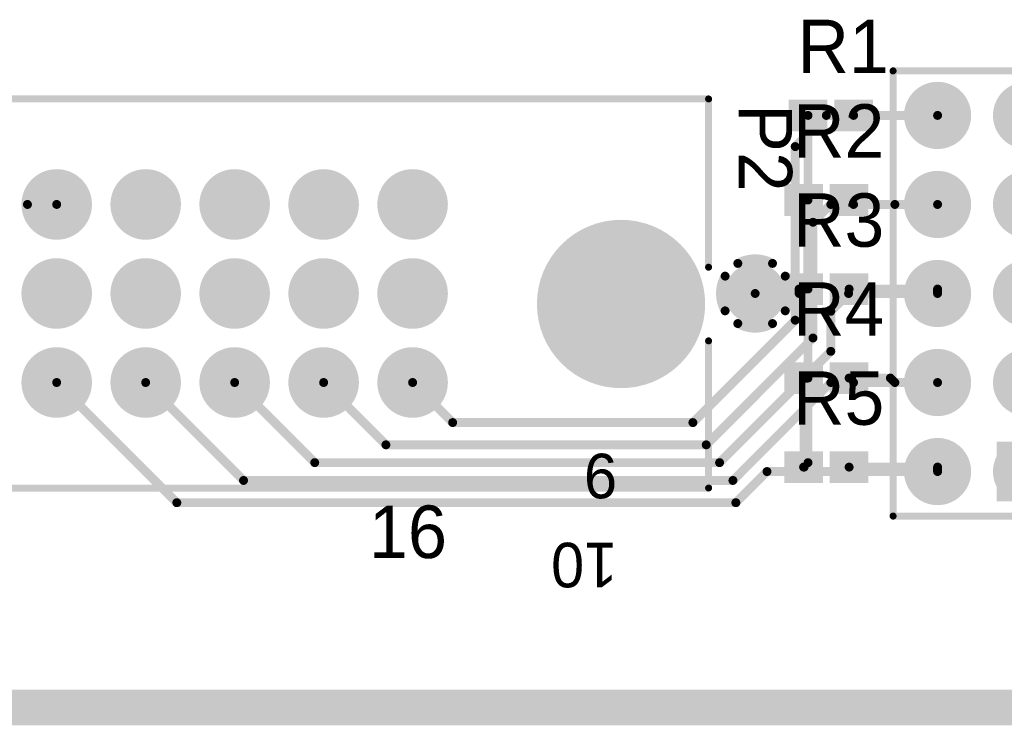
# Model space of a CAD drawing. Extents: x 0.98 to 6.77, y 0.98 to 2.52.
# Tile 5 of 7: x 4.83 to 5.93, y 0.98 to 1.77. Entities that reach past the tile are written whole.
import ezdxf

# ---------------------------------------------------------------- set-up
doc = ezdxf.new("R2010")
doc.units = 0
doc.layers.get('0').update_dxf_attribs({"linetype": 'CONTINUOUS'})
for name, color, linetype in [('BOTTOMLAYER', 5, 'CONTINUOUS'), ('BOTTOMSOLDER', 6, 'CONTINUOUS'), ('INTERNALPLANE1', 76, 'CONTINUOUS'), ('INTERNALPLANE2', 16, 'CONTINUOUS'), ('INTERNALPLANE3', 216, 'CONTINUOUS'), ('INTERNALPLANE4', 136, 'CONTINUOUS'), ('MULTILAYER', 9, 'CONTINUOUS'), ('PADHOLE', 156, 'CONTINUOUS'), ('TOPLAYER', 1, 'CONTINUOUS'), ('TOPOVERLAY', 2, 'CONTINUOUS'), ('TOPPASTE', 8, 'CONTINUOUS'), ('TOPSOLDER', 216, 'CONTINUOUS'), ('VIAHOLE', 16, 'CONTINUOUS')]:
    doc.layers.add(name, color=color, linetype=linetype)

# ---------------------------------------------------------------- blocks, each defined once
blk = doc.blocks.new('1005_0402__12')
at = {"layer": 'TOPLAYER'}
for points in [[(-0.0079, -0.0138), (-0.0079, 0.0138), (-0.0433, -0.0138), (-0.0433, 0.0138)], [(0.0433, -0.0138), (0.0433, 0.0138), (0.0079, -0.0138), (0.0079, 0.0138)]]:
    blk.add_solid(points, dxfattribs=at)
at = {"layer": 'TOPPASTE'}
for points in [[(-0.0079, -0.0138), (-0.0079, 0.0138), (-0.0433, -0.0138), (-0.0433, 0.0138)], [(0.0433, -0.0138), (0.0433, 0.0138), (0.0079, -0.0138), (0.0079, 0.0138)]]:
    blk.add_solid(points, dxfattribs=at)
at = {"layer": 'TOPSOLDER'}
for points in [[(-0.0039, -0.0178), (-0.0039, 0.0178), (-0.0473, -0.0178), (-0.0473, 0.0178)], [(0.0473, -0.0178), (0.0473, 0.0178), (0.0039, -0.0178), (0.0039, 0.0178)]]:
    blk.add_solid(points, dxfattribs=at)
blk = doc.blocks.new('1005_0402__13')
at = {"layer": 'TOPLAYER'}
for points in [[(-0.0079, -0.0138), (-0.0079, 0.0138), (-0.0433, -0.0138), (-0.0433, 0.0138)], [(0.0433, -0.0138), (0.0433, 0.0138), (0.0079, -0.0138), (0.0079, 0.0138)]]:
    blk.add_solid(points, dxfattribs=at)
at = {"layer": 'TOPPASTE'}
for points in [[(-0.0079, -0.0138), (-0.0079, 0.0138), (-0.0433, -0.0138), (-0.0433, 0.0138)], [(0.0433, -0.0138), (0.0433, 0.0138), (0.0079, -0.0138), (0.0079, 0.0138)]]:
    blk.add_solid(points, dxfattribs=at)
at = {"layer": 'TOPSOLDER'}
for points in [[(-0.0039, -0.0178), (-0.0039, 0.0178), (-0.0473, -0.0178), (-0.0473, 0.0178)], [(0.0473, -0.0178), (0.0473, 0.0178), (0.0039, -0.0178), (0.0039, 0.0178)]]:
    blk.add_solid(points, dxfattribs=at)
blk = doc.blocks.new('1005_0402__14')
at = {"layer": 'TOPLAYER'}
for points in [[(-0.0079, -0.0138), (-0.0079, 0.0138), (-0.0433, -0.0138), (-0.0433, 0.0138)], [(0.0433, -0.0138), (0.0433, 0.0138), (0.0079, -0.0138), (0.0079, 0.0138)]]:
    blk.add_solid(points, dxfattribs=at)
at = {"layer": 'TOPPASTE'}
for points in [[(-0.0079, -0.0138), (-0.0079, 0.0138), (-0.0433, -0.0138), (-0.0433, 0.0138)], [(0.0433, -0.0138), (0.0433, 0.0138), (0.0079, -0.0138), (0.0079, 0.0138)]]:
    blk.add_solid(points, dxfattribs=at)
at = {"layer": 'TOPSOLDER'}
for points in [[(-0.0039, -0.0178), (-0.0039, 0.0178), (-0.0473, -0.0178), (-0.0473, 0.0178)], [(0.0473, -0.0178), (0.0473, 0.0178), (0.0039, -0.0178), (0.0039, 0.0178)]]:
    blk.add_solid(points, dxfattribs=at)
blk = doc.blocks.new('1005_0402__15')
at = {"layer": 'TOPLAYER'}
for points in [[(-0.0079, -0.0138), (-0.0079, 0.0138), (-0.0433, -0.0138), (-0.0433, 0.0138)], [(0.0433, -0.0138), (0.0433, 0.0138), (0.0079, -0.0138), (0.0079, 0.0138)]]:
    blk.add_solid(points, dxfattribs=at)
at = {"layer": 'TOPPASTE'}
for points in [[(-0.0079, -0.0138), (-0.0079, 0.0138), (-0.0433, -0.0138), (-0.0433, 0.0138)], [(0.0433, -0.0138), (0.0433, 0.0138), (0.0079, -0.0138), (0.0079, 0.0138)]]:
    blk.add_solid(points, dxfattribs=at)
at = {"layer": 'TOPSOLDER'}
for points in [[(-0.0039, -0.0178), (-0.0039, 0.0178), (-0.0473, -0.0178), (-0.0473, 0.0178)], [(0.0473, -0.0178), (0.0473, 0.0178), (0.0039, -0.0178), (0.0039, 0.0178)]]:
    blk.add_solid(points, dxfattribs=at)
blk = doc.blocks.new('1005_0402__16')
at = {"layer": 'TOPLAYER'}
for points in [[(-0.0079, -0.0138), (-0.0079, 0.0138), (-0.0433, -0.0138), (-0.0433, 0.0138)], [(0.0433, -0.0138), (0.0433, 0.0138), (0.0079, -0.0138), (0.0079, 0.0138)]]:
    blk.add_solid(points, dxfattribs=at)
at = {"layer": 'TOPPASTE'}
for points in [[(-0.0079, -0.0138), (-0.0079, 0.0138), (-0.0433, -0.0138), (-0.0433, 0.0138)], [(0.0433, -0.0138), (0.0433, 0.0138), (0.0079, -0.0138), (0.0079, 0.0138)]]:
    blk.add_solid(points, dxfattribs=at)
at = {"layer": 'TOPSOLDER'}
for points in [[(-0.0039, -0.0178), (-0.0039, 0.0178), (-0.0473, -0.0178), (-0.0473, 0.0178)], [(0.0473, -0.0178), (0.0473, 0.0178), (0.0039, -0.0178), (0.0039, 0.0178)]]:
    blk.add_solid(points, dxfattribs=at)
blk = doc.blocks.new('HDR2X5_17')
at = {"layer": 'BOTTOMLAYER', "const_width": 0.0295}
for points in [[(-0.0148, 0.1, 1), (0.0148, 0.1, 1)], [(0.0852, 0.1, 1), (0.1148, 0.1, 1)], [(0.1852, 0.1, 1), (0.2148, 0.1, 1)], [(0.2852, 0.1, 1), (0.3148, 0.1, 1)], [(0.3852, 0.1, 1), (0.4148, 0.1, 1)], [(0.0852, 0, 1), (0.1148, 0, 1)], [(0.1852, 0, 1), (0.2148, 0, 1)], [(0.2852, 0, 1), (0.3148, 0, 1)], [(0.3852, 0, 1), (0.4148, 0, 1)]]:
    blk.add_lwpolyline(points, format="xyb", close=True, dxfattribs=at)
at = {"layer": 'BOTTOMLAYER'}
blk.add_solid([(-0.0295, -0.0295), (0.0295, -0.0295), (-0.0295, 0.0295), (0.0295, 0.0295)], dxfattribs=at)
at = {"layer": 'BOTTOMSOLDER', "const_width": 0.0335}
for points in [[(-0.0168, 0.1, 1), (0.0168, 0.1, 1)], [(0.0832, 0.1, 1), (0.1168, 0.1, 1)], [(0.1832, 0.1, 1), (0.2168, 0.1, 1)], [(0.2832, 0.1, 1), (0.3168, 0.1, 1)], [(0.3832, 0.1, 1), (0.4168, 0.1, 1)], [(0.0832, 0, 1), (0.1168, 0, 1)], [(0.1832, 0, 1), (0.2168, 0, 1)], [(0.2832, 0, 1), (0.3168, 0, 1)], [(0.3832, 0, 1), (0.4168, 0, 1)]]:
    blk.add_lwpolyline(points, format="xyb", close=True, dxfattribs=at)
at = {"layer": 'BOTTOMSOLDER'}
blk.add_solid([(-0.0335, -0.0335), (0.0335, -0.0335), (-0.0335, 0.0335), (0.0335, 0.0335)], dxfattribs=at)
at = {"layer": 'INTERNALPLANE1', "const_width": 0.0377}
for points in [[(-0.0189, 0.1, 1), (0.0189, 0.1, 1)], [(0.0811, 0.1, 1), (0.1189, 0.1, 1)], [(0.1811, 0.1, 1), (0.2189, 0.1, 1)], [(0.2811, 0.1, 1), (0.3189, 0.1, 1)], [(0.3811, 0.1, 1), (0.4189, 0.1, 1)], [(-0.0189, 0, 1), (0.0189, 0, 1)], [(0.0811, 0, 1), (0.1189, 0, 1)], [(0.1811, 0, 1), (0.2189, 0, 1)], [(0.2811, 0, 1), (0.3189, 0, 1)], [(0.3811, 0, 1), (0.4189, 0, 1)]]:
    blk.add_lwpolyline(points, format="xyb", close=True, dxfattribs=at)
at = {"layer": 'INTERNALPLANE2', "const_width": 0.0377}
for points in [[(-0.0189, 0.1, 1), (0.0189, 0.1, 1)], [(0.0811, 0.1, 1), (0.1189, 0.1, 1)], [(0.1811, 0.1, 1), (0.2189, 0.1, 1)], [(0.2811, 0.1, 1), (0.3189, 0.1, 1)], [(0.3811, 0.1, 1), (0.4189, 0.1, 1)], [(-0.0189, 0, 1), (0.0189, 0, 1)], [(0.0811, 0, 1), (0.1189, 0, 1)], [(0.1811, 0, 1), (0.2189, 0, 1)], [(0.2811, 0, 1), (0.3189, 0, 1)], [(0.3811, 0, 1), (0.4189, 0, 1)]]:
    blk.add_lwpolyline(points, format="xyb", close=True, dxfattribs=at)
at = {"layer": 'INTERNALPLANE3', "const_width": 0.0377}
for points in [[(-0.0189, 0.1, 1), (0.0189, 0.1, 1)], [(0.0811, 0.1, 1), (0.1189, 0.1, 1)], [(0.1811, 0.1, 1), (0.2189, 0.1, 1)], [(0.2811, 0.1, 1), (0.3189, 0.1, 1)], [(0.3811, 0.1, 1), (0.4189, 0.1, 1)], [(-0.0189, 0, 1), (0.0189, 0, 1)], [(0.0811, 0, 1), (0.1189, 0, 1)], [(0.1811, 0, 1), (0.2189, 0, 1)], [(0.2811, 0, 1), (0.3189, 0, 1)], [(0.3811, 0, 1), (0.4189, 0, 1)]]:
    blk.add_lwpolyline(points, format="xyb", close=True, dxfattribs=at)
at = {"layer": 'INTERNALPLANE4', "const_width": 0.0377}
for points in [[(-0.0189, 0.1, 1), (0.0189, 0.1, 1)], [(0.0811, 0.1, 1), (0.1189, 0.1, 1)], [(0.1811, 0.1, 1), (0.2189, 0.1, 1)], [(0.2811, 0.1, 1), (0.3189, 0.1, 1)], [(0.3811, 0.1, 1), (0.4189, 0.1, 1)], [(-0.0189, 0, 1), (0.0189, 0, 1)], [(0.0811, 0, 1), (0.1189, 0, 1)], [(0.1811, 0, 1), (0.2189, 0, 1)], [(0.2811, 0, 1), (0.3189, 0, 1)], [(0.3811, 0, 1), (0.4189, 0, 1)]]:
    blk.add_lwpolyline(points, format="xyb", close=True, dxfattribs=at)
at = {"layer": 'MULTILAYER', "const_width": 0.0295}
for points in [[(-0.0148, 0.1, 1), (0.0148, 0.1, 1)], [(0.0852, 0.1, 1), (0.1148, 0.1, 1)], [(0.1852, 0.1, 1), (0.2148, 0.1, 1)], [(0.2852, 0.1, 1), (0.3148, 0.1, 1)], [(0.3852, 0.1, 1), (0.4148, 0.1, 1)], [(0.0852, 0, 1), (0.1148, 0, 1)], [(0.1852, 0, 1), (0.2148, 0, 1)], [(0.2852, 0, 1), (0.3148, 0, 1)], [(0.3852, 0, 1), (0.4148, 0, 1)]]:
    blk.add_lwpolyline(points, format="xyb", close=True, dxfattribs=at)
at = {"layer": 'MULTILAYER'}
blk.add_solid([(-0.0295, -0.0295), (0.0295, -0.0295), (-0.0295, 0.0295), (0.0295, 0.0295)], dxfattribs=at)
at = {"layer": 'PADHOLE', "const_width": 0.0177}
for points in [[(-0.0089, 0.1, 1), (0.0089, 0.1, 1)], [(0.0911, 0.1, 1), (0.1089, 0.1, 1)], [(0.1911, 0.1, 1), (0.2089, 0.1, 1)], [(0.2911, 0.1, 1), (0.3089, 0.1, 1)], [(0.3911, 0.1, 1), (0.4089, 0.1, 1)], [(-0.0089, 0, 1), (0.0089, 0, 1)], [(0.0911, 0, 1), (0.1089, 0, 1)], [(0.1911, 0, 1), (0.2089, 0, 1)], [(0.2911, 0, 1), (0.3089, 0, 1)], [(0.3911, 0, 1), (0.4089, 0, 1)]]:
    blk.add_lwpolyline(points, format="xyb", close=True, dxfattribs=at)
at = {"layer": 'TOPLAYER', "const_width": 0.0295}
for points in [[(-0.0148, 0.1, 1), (0.0148, 0.1, 1)], [(0.0852, 0.1, 1), (0.1148, 0.1, 1)], [(0.1852, 0.1, 1), (0.2148, 0.1, 1)], [(0.2852, 0.1, 1), (0.3148, 0.1, 1)], [(0.3852, 0.1, 1), (0.4148, 0.1, 1)], [(0.0852, 0, 1), (0.1148, 0, 1)], [(0.1852, 0, 1), (0.2148, 0, 1)], [(0.2852, 0, 1), (0.3148, 0, 1)], [(0.3852, 0, 1), (0.4148, 0, 1)]]:
    blk.add_lwpolyline(points, format="xyb", close=True, dxfattribs=at)
at = {"layer": 'TOPLAYER'}
blk.add_solid([(-0.0295, -0.0295), (0.0295, -0.0295), (-0.0295, 0.0295), (0.0295, 0.0295)], dxfattribs=at)
at = {"layer": 'TOPOVERLAY', "const_width": 0.00787}
for points in [[(-0.05, 0.15), (0.45, 0.15)], [(-0.05, 0.15), (-0.05, -0.05)], [(0.45, 0.15), (0.45, -0.05)], [(-0.05, -0.05), (0.45, -0.05)]]:
    blk.add_lwpolyline(points, dxfattribs=at)
at = {"layer": 'TOPOVERLAY', "const_width": 0.00394}
for points in [[(-0.052, 0.15, 1), (-0.048, 0.15, 1)], [(-0.052, 0.15, 1), (-0.048, 0.15, 1)], [(0.448, 0.15, 1), (0.452, 0.15, 1)], [(0.448, 0.15, 1), (0.452, 0.15, 1)], [(-0.052, -0.05, 1), (-0.048, -0.05, 1)], [(-0.052, -0.05, 1), (-0.048, -0.05, 1)], [(0.448, -0.05, 1), (0.452, -0.05, 1)], [(0.448, -0.05, 1), (0.452, -0.05, 1)]]:
    blk.add_lwpolyline(points, format="xyb", close=True, dxfattribs=at)
at = {"layer": 'TOPSOLDER', "const_width": 0.0335}
for points in [[(-0.0168, 0.1, 1), (0.0168, 0.1, 1)], [(0.0832, 0.1, 1), (0.1168, 0.1, 1)], [(0.1832, 0.1, 1), (0.2168, 0.1, 1)], [(0.2832, 0.1, 1), (0.3168, 0.1, 1)], [(0.3832, 0.1, 1), (0.4168, 0.1, 1)], [(0.0832, 0, 1), (0.1168, 0, 1)], [(0.1832, 0, 1), (0.2168, 0, 1)], [(0.2832, 0, 1), (0.3168, 0, 1)], [(0.3832, 0, 1), (0.4168, 0, 1)]]:
    blk.add_lwpolyline(points, format="xyb", close=True, dxfattribs=at)
at = {"layer": 'TOPSOLDER'}
blk.add_solid([(-0.0335, -0.0335), (0.0335, -0.0335), (-0.0335, 0.0335), (0.0335, 0.0335)], dxfattribs=at)
at = {"layer": 'TOPOVERLAY'}
for s, p in [('10', (-0.08, 0.46)), ('9', (0.02, 0.46)), ('1', (0.02, -0.08)), ('2', (-0.08, -0.1))]:
    blk.add_text(s, height=0.05, rotation=90, dxfattribs=at).set_placement(p)
blk = doc.blocks.new('EURO2_54_2V48_18')
at = {"layer": 'BOTTOMLAYER'}
for points, const_width in [([(0.3338, 0.1, 1), (0.3662, 0.1, 1)], 0.0325), ([(0.4338, 0.1, 1), (0.4662, 0.1, 1)], 0.0325), ([(0.5338, 0.1, 1), (0.5662, 0.1, 1)], 0.0325), ([(0.6338, 0.1, 1), (0.6662, 0.1, 1)], 0.0325), ([(0.7338, 0.1, 1), (0.7662, 0.1, 1)], 0.0325), ([(0.939, -0.0118, 1), (1.0295, -0.0118, 1)], 0.0906), ([(0.3338, 0, 1), (0.3662, 0, 1)], 0.0325), ([(0.4338, 0, 1), (0.4662, 0, 1)], 0.0325), ([(0.5338, 0, 1), (0.5662, 0, 1)], 0.0325), ([(0.6338, 0, 1), (0.6662, 0, 1)], 0.0325), ([(0.7338, 0, 1), (0.7662, 0, 1)], 0.0325), ([(0.3338, -0.1, 1), (0.3662, -0.1, 1)], 0.0325), ([(0.4338, -0.1, 1), (0.4662, -0.1, 1)], 0.0325), ([(0.5338, -0.1, 1), (0.5662, -0.1, 1)], 0.0325), ([(0.6338, -0.1, 1), (0.6662, -0.1, 1)], 0.0325), ([(0.7338, -0.1, 1), (0.7662, -0.1, 1)], 0.0325)]:
    blk.add_lwpolyline(points, format="xyb", close=True, dxfattribs=dict(at, const_width=const_width))
at = {"layer": 'BOTTOMSOLDER'}
for points, const_width in [([(0.3318, 0.1, 1), (0.3682, 0.1, 1)], 0.0365), ([(0.4318, 0.1, 1), (0.4682, 0.1, 1)], 0.0365), ([(0.5318, 0.1, 1), (0.5682, 0.1, 1)], 0.0365), ([(0.6318, 0.1, 1), (0.6682, 0.1, 1)], 0.0365), ([(0.7318, 0.1, 1), (0.7682, 0.1, 1)], 0.0365), ([(0.937, -0.0118, 1), (1.0315, -0.0118, 1)], 0.0946), ([(0.3318, 0, 1), (0.3682, 0, 1)], 0.0365), ([(0.4318, 0, 1), (0.4682, 0, 1)], 0.0365), ([(0.5318, 0, 1), (0.5682, 0, 1)], 0.0365), ([(0.6318, 0, 1), (0.6682, 0, 1)], 0.0365), ([(0.7318, 0, 1), (0.7682, 0, 1)], 0.0365), ([(0.3318, -0.1, 1), (0.3682, -0.1, 1)], 0.0365), ([(0.4318, -0.1, 1), (0.4682, -0.1, 1)], 0.0365), ([(0.5318, -0.1, 1), (0.5682, -0.1, 1)], 0.0365), ([(0.6318, -0.1, 1), (0.6682, -0.1, 1)], 0.0365), ([(0.7318, -0.1, 1), (0.7682, -0.1, 1)], 0.0365)]:
    blk.add_lwpolyline(points, format="xyb", close=True, dxfattribs=dict(at, const_width=const_width))
at = {"layer": 'INTERNALPLANE1'}
for points, const_width in [([(0.3302, 0.1, 1), (0.3698, 0.1, 1)], 0.0397), ([(0.4302, 0.1, 1), (0.4698, 0.1, 1)], 0.0397), ([(0.5302, 0.1, 1), (0.5698, 0.1, 1)], 0.0397), ([(0.6302, 0.1, 1), (0.6698, 0.1, 1)], 0.0397), ([(0.7302, 0.1, 1), (0.7698, 0.1, 1)], 0.0397), ([(0.9467, -0.0118, 1), (1.0218, -0.0118, 1)], 0.0751), ([(0.3302, 0, 1), (0.3698, 0, 1)], 0.0397), ([(0.4302, 0, 1), (0.4698, 0, 1)], 0.0397), ([(0.5302, 0, 1), (0.5698, 0, 1)], 0.0397), ([(0.6302, 0, 1), (0.6698, 0, 1)], 0.0397), ([(0.7302, 0, 1), (0.7698, 0, 1)], 0.0397), ([(0.3302, -0.1, 1), (0.3698, -0.1, 1)], 0.0397), ([(0.4302, -0.1, 1), (0.4698, -0.1, 1)], 0.0397), ([(0.5302, -0.1, 1), (0.5698, -0.1, 1)], 0.0397), ([(0.6302, -0.1, 1), (0.6698, -0.1, 1)], 0.0397), ([(0.7302, -0.1, 1), (0.7698, -0.1, 1)], 0.0397)]:
    blk.add_lwpolyline(points, format="xyb", close=True, dxfattribs=dict(at, const_width=const_width))
at = {"layer": 'INTERNALPLANE2'}
for points, const_width in [([(0.3302, 0.1, 1), (0.3698, 0.1, 1)], 0.0397), ([(0.4302, 0.1, 1), (0.4698, 0.1, 1)], 0.0397), ([(0.5302, 0.1, 1), (0.5698, 0.1, 1)], 0.0397), ([(0.6302, 0.1, 1), (0.6698, 0.1, 1)], 0.0397), ([(0.7302, 0.1, 1), (0.7698, 0.1, 1)], 0.0397), ([(0.9467, -0.0118, 1), (1.0218, -0.0118, 1)], 0.0751), ([(0.3302, 0, 1), (0.3698, 0, 1)], 0.0397), ([(0.4302, 0, 1), (0.4698, 0, 1)], 0.0397), ([(0.5302, 0, 1), (0.5698, 0, 1)], 0.0397), ([(0.6302, 0, 1), (0.6698, 0, 1)], 0.0397), ([(0.7302, 0, 1), (0.7698, 0, 1)], 0.0397), ([(0.3302, -0.1, 1), (0.3698, -0.1, 1)], 0.0397), ([(0.4302, -0.1, 1), (0.4698, -0.1, 1)], 0.0397), ([(0.5302, -0.1, 1), (0.5698, -0.1, 1)], 0.0397), ([(0.6302, -0.1, 1), (0.6698, -0.1, 1)], 0.0397), ([(0.7302, -0.1, 1), (0.7698, -0.1, 1)], 0.0397)]:
    blk.add_lwpolyline(points, format="xyb", close=True, dxfattribs=dict(at, const_width=const_width))
at = {"layer": 'INTERNALPLANE3'}
for points, const_width in [([(0.3302, 0.1, 1), (0.3698, 0.1, 1)], 0.0397), ([(0.4302, 0.1, 1), (0.4698, 0.1, 1)], 0.0397), ([(0.5302, 0.1, 1), (0.5698, 0.1, 1)], 0.0397), ([(0.6302, 0.1, 1), (0.6698, 0.1, 1)], 0.0397), ([(0.7302, 0.1, 1), (0.7698, 0.1, 1)], 0.0397), ([(0.9467, -0.0118, 1), (1.0218, -0.0118, 1)], 0.0751), ([(0.3302, 0, 1), (0.3698, 0, 1)], 0.0397), ([(0.4302, 0, 1), (0.4698, 0, 1)], 0.0397), ([(0.5302, 0, 1), (0.5698, 0, 1)], 0.0397), ([(0.6302, 0, 1), (0.6698, 0, 1)], 0.0397), ([(0.7302, 0, 1), (0.7698, 0, 1)], 0.0397), ([(0.3302, -0.1, 1), (0.3698, -0.1, 1)], 0.0397), ([(0.4302, -0.1, 1), (0.4698, -0.1, 1)], 0.0397), ([(0.5302, -0.1, 1), (0.5698, -0.1, 1)], 0.0397), ([(0.6302, -0.1, 1), (0.6698, -0.1, 1)], 0.0397), ([(0.7302, -0.1, 1), (0.7698, -0.1, 1)], 0.0397)]:
    blk.add_lwpolyline(points, format="xyb", close=True, dxfattribs=dict(at, const_width=const_width))
at = {"layer": 'INTERNALPLANE4'}
for points, const_width in [([(0.3302, 0.1, 1), (0.3698, 0.1, 1)], 0.0397), ([(0.4302, 0.1, 1), (0.4698, 0.1, 1)], 0.0397), ([(0.5302, 0.1, 1), (0.5698, 0.1, 1)], 0.0397), ([(0.6302, 0.1, 1), (0.6698, 0.1, 1)], 0.0397), ([(0.7302, 0.1, 1), (0.7698, 0.1, 1)], 0.0397), ([(0.9467, -0.0118, 1), (1.0218, -0.0118, 1)], 0.0751), ([(0.3302, 0, 1), (0.3698, 0, 1)], 0.0397), ([(0.4302, 0, 1), (0.4698, 0, 1)], 0.0397), ([(0.5302, 0, 1), (0.5698, 0, 1)], 0.0397), ([(0.6302, 0, 1), (0.6698, 0, 1)], 0.0397), ([(0.7302, 0, 1), (0.7698, 0, 1)], 0.0397), ([(0.3302, -0.1, 1), (0.3698, -0.1, 1)], 0.0397), ([(0.4302, -0.1, 1), (0.4698, -0.1, 1)], 0.0397), ([(0.5302, -0.1, 1), (0.5698, -0.1, 1)], 0.0397), ([(0.6302, -0.1, 1), (0.6698, -0.1, 1)], 0.0397), ([(0.7302, -0.1, 1), (0.7698, -0.1, 1)], 0.0397)]:
    blk.add_lwpolyline(points, format="xyb", close=True, dxfattribs=dict(at, const_width=const_width))
at = {"layer": 'MULTILAYER'}
for points, const_width in [([(0.3338, 0.1, 1), (0.3662, 0.1, 1)], 0.0325), ([(0.4338, 0.1, 1), (0.4662, 0.1, 1)], 0.0325), ([(0.5338, 0.1, 1), (0.5662, 0.1, 1)], 0.0325), ([(0.6338, 0.1, 1), (0.6662, 0.1, 1)], 0.0325), ([(0.7338, 0.1, 1), (0.7662, 0.1, 1)], 0.0325), ([(0.939, -0.0118, 1), (1.0295, -0.0118, 1)], 0.0906), ([(0.3338, 0, 1), (0.3662, 0, 1)], 0.0325), ([(0.4338, 0, 1), (0.4662, 0, 1)], 0.0325), ([(0.5338, 0, 1), (0.5662, 0, 1)], 0.0325), ([(0.6338, 0, 1), (0.6662, 0, 1)], 0.0325), ([(0.7338, 0, 1), (0.7662, 0, 1)], 0.0325), ([(0.3338, -0.1, 1), (0.3662, -0.1, 1)], 0.0325), ([(0.4338, -0.1, 1), (0.4662, -0.1, 1)], 0.0325), ([(0.5338, -0.1, 1), (0.5662, -0.1, 1)], 0.0325), ([(0.6338, -0.1, 1), (0.6662, -0.1, 1)], 0.0325), ([(0.7338, -0.1, 1), (0.7662, -0.1, 1)], 0.0325)]:
    blk.add_lwpolyline(points, format="xyb", close=True, dxfattribs=dict(at, const_width=const_width))
at = {"layer": 'PADHOLE'}
for points, const_width in [([(0.3402, 0.1, 1), (0.3598, 0.1, 1)], 0.0197), ([(0.4402, 0.1, 1), (0.4598, 0.1, 1)], 0.0197), ([(0.5402, 0.1, 1), (0.5598, 0.1, 1)], 0.0197), ([(0.6402, 0.1, 1), (0.6598, 0.1, 1)], 0.0197), ([(0.7402, 0.1, 1), (0.7598, 0.1, 1)], 0.0197), ([(0.9567, -0.0118, 1), (1.0118, -0.0118, 1)], 0.0551), ([(0.3402, 0, 1), (0.3598, 0, 1)], 0.0197), ([(0.4402, 0, 1), (0.4598, 0, 1)], 0.0197), ([(0.5402, 0, 1), (0.5598, 0, 1)], 0.0197), ([(0.6402, 0, 1), (0.6598, 0, 1)], 0.0197), ([(0.7402, 0, 1), (0.7598, 0, 1)], 0.0197), ([(0.3402, -0.1, 1), (0.3598, -0.1, 1)], 0.0197), ([(0.4402, -0.1, 1), (0.4598, -0.1, 1)], 0.0197), ([(0.5402, -0.1, 1), (0.5598, -0.1, 1)], 0.0197), ([(0.6402, -0.1, 1), (0.6598, -0.1, 1)], 0.0197), ([(0.7402, -0.1, 1), (0.7598, -0.1, 1)], 0.0197)]:
    blk.add_lwpolyline(points, format="xyb", close=True, dxfattribs=dict(at, const_width=const_width))
at = {"layer": 'TOPLAYER'}
for points, const_width in [([(0.3338, 0.1, 1), (0.3662, 0.1, 1)], 0.0325), ([(0.4338, 0.1, 1), (0.4662, 0.1, 1)], 0.0325), ([(0.5338, 0.1, 1), (0.5662, 0.1, 1)], 0.0325), ([(0.6338, 0.1, 1), (0.6662, 0.1, 1)], 0.0325), ([(0.7338, 0.1, 1), (0.7662, 0.1, 1)], 0.0325), ([(0.939, -0.0118, 1), (1.0295, -0.0118, 1)], 0.0906), ([(0.3338, 0, 1), (0.3662, 0, 1)], 0.0325), ([(0.4338, 0, 1), (0.4662, 0, 1)], 0.0325), ([(0.5338, 0, 1), (0.5662, 0, 1)], 0.0325), ([(0.6338, 0, 1), (0.6662, 0, 1)], 0.0325), ([(0.7338, 0, 1), (0.7662, 0, 1)], 0.0325), ([(0.3338, -0.1, 1), (0.3662, -0.1, 1)], 0.0325), ([(0.4338, -0.1, 1), (0.4662, -0.1, 1)], 0.0325), ([(0.5338, -0.1, 1), (0.5662, -0.1, 1)], 0.0325), ([(0.6338, -0.1, 1), (0.6662, -0.1, 1)], 0.0325), ([(0.7338, -0.1, 1), (0.7662, -0.1, 1)], 0.0325)]:
    blk.add_lwpolyline(points, format="xyb", close=True, dxfattribs=dict(at, const_width=const_width))
at = {"layer": 'TOPOVERLAY', "const_width": 0.00787}
for points in [[(-1.0827, 0.2185), (1.0827, 0.2185)], [(1.0827, 0.0295), (1.0827, 0.2185)], [(1.0827, -0.2185), (1.0827, -0.0532)], [(-1.0827, -0.2185), (1.0827, -0.2185)]]:
    blk.add_lwpolyline(points, dxfattribs=at)
at = {"layer": 'TOPOVERLAY', "const_width": 0.00394}
for points in [[(1.0807, 0.2185, 1), (1.0846, 0.2185, 1)], [(1.0807, 0.2185, 1), (1.0846, 0.2185, 1)], [(1.0807, 0.0295, 1), (1.0846, 0.0295, 1)], [(1.0807, -0.0532, 1), (1.0846, -0.0532, 1)], [(1.0807, -0.2185, 1), (1.0846, -0.2185, 1)], [(1.0807, -0.2185, 1), (1.0846, -0.2185, 1)]]:
    blk.add_lwpolyline(points, format="xyb", close=True, dxfattribs=at)
at = {"layer": 'TOPSOLDER'}
for points, const_width in [([(0.3318, 0.1, 1), (0.3682, 0.1, 1)], 0.0365), ([(0.4318, 0.1, 1), (0.4682, 0.1, 1)], 0.0365), ([(0.5318, 0.1, 1), (0.5682, 0.1, 1)], 0.0365), ([(0.6318, 0.1, 1), (0.6682, 0.1, 1)], 0.0365), ([(0.7318, 0.1, 1), (0.7682, 0.1, 1)], 0.0365), ([(0.937, -0.0118, 1), (1.0315, -0.0118, 1)], 0.0946), ([(0.3318, 0, 1), (0.3682, 0, 1)], 0.0365), ([(0.4318, 0, 1), (0.4682, 0, 1)], 0.0365), ([(0.5318, 0, 1), (0.5682, 0, 1)], 0.0365), ([(0.6318, 0, 1), (0.6682, 0, 1)], 0.0365), ([(0.7318, 0, 1), (0.7682, 0, 1)], 0.0365), ([(0.3318, -0.1, 1), (0.3682, -0.1, 1)], 0.0365), ([(0.4318, -0.1, 1), (0.4682, -0.1, 1)], 0.0365), ([(0.5318, -0.1, 1), (0.5682, -0.1, 1)], 0.0365), ([(0.6318, -0.1, 1), (0.6682, -0.1, 1)], 0.0365), ([(0.7318, -0.1, 1), (0.7682, -0.1, 1)], 0.0365)]:
    blk.add_lwpolyline(points, format="xyb", close=True, dxfattribs=dict(at, const_width=const_width))
at = {"layer": 'TOPOVERLAY'}
blk.add_text('16', height=0.05906, rotation=360, dxfattribs=at).set_placement((0.7008, -0.2972))

msp = doc.modelspace()

# ---------------------------------------------------------------- linework, layer by layer
at = {"layer": 'BOTTOMLAYER', "const_width": 0.01}
for points in [[(5.7, 1.63), (5.735, 1.665)], [(5.735, 1.665), (5.86, 1.665)], [(5.7, 1.435), (5.7, 1.63)], [(4.83715, 1.565), (4.87, 1.565)], [(5.72, 1.545), (5.74, 1.565)], [(5.74, 1.565), (5.86, 1.565)], [(5.72, 1.415), (5.72, 1.545)], [(5.74, 1.445), (5.76, 1.465)], [(5.76, 1.465), (5.86, 1.465)], [(5.74, 1.4), (5.74, 1.445)], [(5.585, 1.32), (5.7, 1.435)], [(5.6, 1.295), (5.72, 1.415)], [(5.615, 1.275), (5.74, 1.4)], [(4.87, 1.365), (5.005, 1.23)], [(4.97, 1.365), (5.08, 1.255)], [(5.07, 1.365), (5.16, 1.275)], [(5.17, 1.365), (5.24, 1.295)], [(5.27, 1.365), (5.315, 1.32)], [(5.63, 1.255), (5.74, 1.365)], [(5.74, 1.365), (5.86, 1.365)], [(5.315, 1.32), (5.585, 1.32)], [(5.24, 1.295), (5.6, 1.295)], [(5.16, 1.275), (5.615, 1.275)], [(5.633284, 1.23), (5.668284, 1.265)], [(5.668284, 1.265), (5.86, 1.265)], [(5.08, 1.255), (5.63, 1.255)], [(5.005, 1.23), (5.633284, 1.23)]]:
    msp.add_lwpolyline(points, dxfattribs=at)
at = {"layer": 'BOTTOMLAYER'}
for points, const_width in [([(5.7325, 1.665, 1), (5.7375, 1.665, 1)], 0.005), ([(5.7325, 1.665, 1), (5.7375, 1.665, 1)], 0.005), ([(5.8575, 1.665, 1), (5.8625, 1.665, 1)], 0.005), ([(5.6975, 1.63, 1), (5.7025, 1.63, 1)], 0.005), ([(5.6975, 1.63, 1), (5.7025, 1.63, 1)], 0.005), ([(4.83465, 1.565, 1), (4.83965, 1.565, 1)], 0.005), ([(4.8675, 1.565, 1), (4.8725, 1.565, 1)], 0.005), ([(5.7375, 1.565, 1), (5.7425, 1.565, 1)], 0.005), ([(5.7375, 1.565, 1), (5.7425, 1.565, 1)], 0.005), ([(5.8575, 1.565, 1), (5.8625, 1.565, 1)], 0.005), ([(5.7175, 1.545, 1), (5.7225, 1.545, 1)], 0.005), ([(5.7175, 1.545, 1), (5.7225, 1.545, 1)], 0.005), ([(5.6425, 1.465, 1), (5.6675, 1.465, 1)], 0.025), ([(5.7575, 1.465, 1), (5.7625, 1.465, 1)], 0.005), ([(5.7575, 1.465, 1), (5.7625, 1.465, 1)], 0.005), ([(5.8575, 1.465, 1), (5.8625, 1.465, 1)], 0.005), ([(5.7375, 1.445, 1), (5.7425, 1.445, 1)], 0.005), ([(5.7375, 1.445, 1), (5.7425, 1.445, 1)], 0.005), ([(5.6975, 1.435, 1), (5.7025, 1.435, 1)], 0.005), ([(5.6975, 1.435, 1), (5.7025, 1.435, 1)], 0.005), ([(5.7175, 1.415, 1), (5.7225, 1.415, 1)], 0.005), ([(5.7175, 1.415, 1), (5.7225, 1.415, 1)], 0.005), ([(5.7375, 1.4, 1), (5.7425, 1.4, 1)], 0.005), ([(5.7375, 1.4, 1), (5.7425, 1.4, 1)], 0.005), ([(4.8675, 1.365, 1), (4.8725, 1.365, 1)], 0.005), ([(4.9675, 1.365, 1), (4.9725, 1.365, 1)], 0.005), ([(5.0675, 1.365, 1), (5.0725, 1.365, 1)], 0.005), ([(5.1675, 1.365, 1), (5.1725, 1.365, 1)], 0.005), ([(5.2675, 1.365, 1), (5.2725, 1.365, 1)], 0.005), ([(5.7375, 1.365, 1), (5.7425, 1.365, 1)], 0.005), ([(5.7375, 1.365, 1), (5.7425, 1.365, 1)], 0.005), ([(5.8575, 1.365, 1), (5.8625, 1.365, 1)], 0.005), ([(5.3125, 1.32, 1), (5.3175, 1.32, 1)], 0.005), ([(5.3125, 1.32, 1), (5.3175, 1.32, 1)], 0.005), ([(5.5825, 1.32, 1), (5.5875, 1.32, 1)], 0.005), ([(5.5825, 1.32, 1), (5.5875, 1.32, 1)], 0.005), ([(5.2375, 1.295, 1), (5.2425, 1.295, 1)], 0.005), ([(5.2375, 1.295, 1), (5.2425, 1.295, 1)], 0.005), ([(5.5975, 1.295, 1), (5.6025, 1.295, 1)], 0.005), ([(5.5975, 1.295, 1), (5.6025, 1.295, 1)], 0.005), ([(5.1575, 1.275, 1), (5.1625, 1.275, 1)], 0.005), ([(5.1575, 1.275, 1), (5.1625, 1.275, 1)], 0.005), ([(5.6125, 1.275, 1), (5.6175, 1.275, 1)], 0.005), ([(5.6125, 1.275, 1), (5.6175, 1.275, 1)], 0.005), ([(5.665784, 1.265, 1), (5.670784, 1.265, 1)], 0.005), ([(5.665784, 1.265, 1), (5.670784, 1.265, 1)], 0.005), ([(5.8575, 1.265, 1), (5.8625, 1.265, 1)], 0.005), ([(5.0775, 1.255, 1), (5.0825, 1.255, 1)], 0.005), ([(5.0775, 1.255, 1), (5.0825, 1.255, 1)], 0.005), ([(5.6275, 1.255, 1), (5.6325, 1.255, 1)], 0.005), ([(5.6275, 1.255, 1), (5.6325, 1.255, 1)], 0.005), ([(5.0025, 1.23, 1), (5.0075, 1.23, 1)], 0.005), ([(5.0025, 1.23, 1), (5.0075, 1.23, 1)], 0.005), ([(5.630784, 1.23, 1), (5.635784, 1.23, 1)], 0.005), ([(5.630784, 1.23, 1), (5.635784, 1.23, 1)], 0.005)]:
    msp.add_lwpolyline(points, format="xyb", close=True, dxfattribs=dict(at, const_width=const_width))
at = {"layer": 'BOTTOMSOLDER', "const_width": 0.029}
msp.add_lwpolyline([(5.6405, 1.465, 1), (5.6695, 1.465, 1)], format="xyb", close=True, dxfattribs=at)
at = {"layer": 'INTERNALPLANE1', "const_width": 0.034}
msp.add_lwpolyline([(5.638, 1.465, 1), (5.672, 1.465, 1)], format="xyb", close=True, dxfattribs=at)
at = {"layer": 'INTERNALPLANE1', "const_width": 0.04}
msp.add_lwpolyline([(1, 1), (6.75, 1)], dxfattribs=at)
at = {"layer": 'INTERNALPLANE2', "const_width": 0.01}
for points in [[(5.6355, 1.498775, -0.26794919), (5.6745, 1.498775)], [(5.621225, 1.4455, -0.26794919), (5.621225, 1.4845)], [(5.688775, 1.4845, -0.26794919), (5.688775, 1.4455)], [(5.6745, 1.431225, -0.26794919), (5.6355, 1.431225)]]:
    msp.add_lwpolyline(points, format="xyb", dxfattribs=at)
at = {"layer": 'INTERNALPLANE2', "const_width": 0.005}
for points in [[(5.633, 1.498775, 1), (5.638, 1.498775, 1)], [(5.672, 1.498775, 1), (5.677, 1.498775, 1)], [(5.618725, 1.4845, 1), (5.623725, 1.4845, 1)], [(5.686275, 1.4845, 1), (5.691275, 1.4845, 1)], [(5.618725, 1.4455, 1), (5.623725, 1.4455, 1)], [(5.686275, 1.4455, 1), (5.691275, 1.4455, 1)], [(5.633, 1.431225, 1), (5.638, 1.431225, 1)], [(5.672, 1.431225, 1), (5.677, 1.431225, 1)]]:
    msp.add_lwpolyline(points, format="xyb", close=True, dxfattribs=at)
at = {"layer": 'INTERNALPLANE2', "const_width": 0.04}
msp.add_lwpolyline([(1, 1), (6.75, 1)], dxfattribs=at)
at = {"layer": 'INTERNALPLANE3', "const_width": 0.034}
msp.add_lwpolyline([(5.638, 1.465, 1), (5.672, 1.465, 1)], format="xyb", close=True, dxfattribs=at)
at = {"layer": 'INTERNALPLANE3', "const_width": 0.04}
msp.add_lwpolyline([(1, 1), (6.75, 1)], dxfattribs=at)
at = {"layer": 'INTERNALPLANE4', "const_width": 0.034}
msp.add_lwpolyline([(5.638, 1.465, 1), (5.672, 1.465, 1)], format="xyb", close=True, dxfattribs=at)
at = {"layer": 'INTERNALPLANE4', "const_width": 0.04}
msp.add_lwpolyline([(1, 1), (6.75, 1)], dxfattribs=at)
at = {"layer": 'MULTILAYER', "const_width": 0.025}
msp.add_lwpolyline([(5.6425, 1.465, 1), (5.6675, 1.465, 1)], format="xyb", close=True, dxfattribs=at)
at = {"layer": 'TOPLAYER', "const_width": 0.01}
for points in [[(5.71441, 1.57), (5.71441, 1.665)], [(5.71441, 1.57), (5.71441, 1.665)], [(5.76559, 1.665), (5.86, 1.665)], [(5.70941, 1.57), (5.714, 1.57)], [(5.70941, 1.57), (5.714, 1.57)], [(5.714, 1.47), (5.714, 1.57)], [(5.714, 1.57), (5.71441, 1.57)], [(5.714, 1.57), (5.71441, 1.57)], [(5.714, 1.47), (5.714, 1.57)], [(5.71441, 1.275), (5.71441, 1.57)], [(5.71441, 1.47), (5.71441, 1.57)], [(5.76559, 1.565), (5.812, 1.565)], [(5.76559, 1.565), (5.86, 1.565)], [(5.70441, 1.47), (5.70941, 1.47)], [(5.70441, 1.465), (5.70441, 1.47)], [(5.70441, 1.465), (5.70441, 1.47)], [(5.70941, 1.47), (5.714, 1.47)], [(5.70941, 1.47), (5.714, 1.47)], [(5.71441, 1.37), (5.71441, 1.47)], [(5.71441, 1.275), (5.71441, 1.47)], [(5.71441, 1.37), (5.71441, 1.47)], [(5.76059, 1.47), (5.86, 1.47)], [(5.76059, 1.47), (5.86, 1.47)], [(5.86, 1.465), (5.86, 1.47)], [(5.655, 1.465), (5.70441, 1.465)], [(5.70941, 1.37), (5.71, 1.37)], [(5.71, 1.27), (5.71, 1.37)], [(5.71, 1.37), (5.71441, 1.37)], [(5.71, 1.37), (5.71441, 1.37)], [(5.71, 1.27), (5.71, 1.37)], [(5.71441, 1.275), (5.71441, 1.37)], [(5.76059, 1.37), (5.807, 1.37)], [(5.807, 1.37), (5.812, 1.365)], [(5.76559, 1.365), (5.812, 1.365)], [(5.812, 1.365), (5.86, 1.365)], [(5.70941, 1.27), (5.71, 1.27)], [(5.76059, 1.27), (5.86, 1.27)], [(5.76059, 1.27), (5.86, 1.27)], [(5.86, 1.265), (5.86, 1.27)]]:
    msp.add_lwpolyline(points, dxfattribs=at)
at = {"layer": 'TOPLAYER'}
for points, const_width in [([(5.71191, 1.665, 1), (5.71691, 1.665, 1)], 0.005), ([(5.71191, 1.665, 1), (5.71691, 1.665, 1)], 0.005), ([(5.76309, 1.665, 1), (5.76809, 1.665, 1)], 0.005), ([(5.8575, 1.665, 1), (5.8625, 1.665, 1)], 0.005), ([(5.70691, 1.57, 1), (5.71191, 1.57, 1)], 0.005), ([(5.70691, 1.57, 1), (5.71191, 1.57, 1)], 0.005), ([(5.7115, 1.57, 1), (5.7165, 1.57, 1)], 0.005), ([(5.7115, 1.57, 1), (5.7165, 1.57, 1)], 0.005), ([(5.7115, 1.57, 1), (5.7165, 1.57, 1)], 0.005), ([(5.7115, 1.57, 1), (5.7165, 1.57, 1)], 0.005), ([(5.7115, 1.57, 1), (5.7165, 1.57, 1)], 0.005), ([(5.7115, 1.57, 1), (5.7165, 1.57, 1)], 0.005), ([(5.71191, 1.57, 1), (5.71691, 1.57, 1)], 0.005), ([(5.71191, 1.57, 1), (5.71691, 1.57, 1)], 0.005), ([(5.71191, 1.57, 1), (5.71691, 1.57, 1)], 0.005), ([(5.71191, 1.57, 1), (5.71691, 1.57, 1)], 0.005), ([(5.71191, 1.57, 1), (5.71691, 1.57, 1)], 0.005), ([(5.71191, 1.57, 1), (5.71691, 1.57, 1)], 0.005), ([(5.76309, 1.565, 1), (5.76809, 1.565, 1)], 0.005), ([(5.76309, 1.565, 1), (5.76809, 1.565, 1)], 0.005), ([(5.8095, 1.565, 1), (5.8145, 1.565, 1)], 0.005), ([(5.8575, 1.565, 1), (5.8625, 1.565, 1)], 0.005), ([(5.6425, 1.465, 1), (5.6675, 1.465, 1)], 0.025), ([(5.70191, 1.47, 1), (5.70691, 1.47, 1)], 0.005), ([(5.70191, 1.47, 1), (5.70691, 1.47, 1)], 0.005), ([(5.70191, 1.47, 1), (5.70691, 1.47, 1)], 0.005), ([(5.70691, 1.47, 1), (5.71191, 1.47, 1)], 0.005), ([(5.70691, 1.47, 1), (5.71191, 1.47, 1)], 0.005), ([(5.70691, 1.47, 1), (5.71191, 1.47, 1)], 0.005), ([(5.7115, 1.47, 1), (5.7165, 1.47, 1)], 0.005), ([(5.7115, 1.47, 1), (5.7165, 1.47, 1)], 0.005), ([(5.7115, 1.47, 1), (5.7165, 1.47, 1)], 0.005), ([(5.7115, 1.47, 1), (5.7165, 1.47, 1)], 0.005), ([(5.71191, 1.47, 1), (5.71691, 1.47, 1)], 0.005), ([(5.71191, 1.47, 1), (5.71691, 1.47, 1)], 0.005), ([(5.71191, 1.47, 1), (5.71691, 1.47, 1)], 0.005), ([(5.71191, 1.47, 1), (5.71691, 1.47, 1)], 0.005), ([(5.75809, 1.47, 1), (5.76309, 1.47, 1)], 0.005), ([(5.75809, 1.47, 1), (5.76309, 1.47, 1)], 0.005), ([(5.8575, 1.47, 1), (5.8625, 1.47, 1)], 0.005), ([(5.8575, 1.47, 1), (5.8625, 1.47, 1)], 0.005), ([(5.8575, 1.47, 1), (5.8625, 1.47, 1)], 0.005), ([(5.6525, 1.465, 1), (5.6575, 1.465, 1)], 0.005), ([(5.70191, 1.465, 1), (5.70691, 1.465, 1)], 0.005), ([(5.70191, 1.465, 1), (5.70691, 1.465, 1)], 0.005), ([(5.70191, 1.465, 1), (5.70691, 1.465, 1)], 0.005), ([(5.8575, 1.465, 1), (5.8625, 1.465, 1)], 0.005), ([(5.70691, 1.37, 1), (5.71191, 1.37, 1)], 0.005), ([(5.7075, 1.37, 1), (5.7125, 1.37, 1)], 0.005), ([(5.7075, 1.37, 1), (5.7125, 1.37, 1)], 0.005), ([(5.7075, 1.37, 1), (5.7125, 1.37, 1)], 0.005), ([(5.7075, 1.37, 1), (5.7125, 1.37, 1)], 0.005), ([(5.7075, 1.37, 1), (5.7125, 1.37, 1)], 0.005), ([(5.71191, 1.37, 1), (5.71691, 1.37, 1)], 0.005), ([(5.71191, 1.37, 1), (5.71691, 1.37, 1)], 0.005), ([(5.71191, 1.37, 1), (5.71691, 1.37, 1)], 0.005), ([(5.71191, 1.37, 1), (5.71691, 1.37, 1)], 0.005), ([(5.71191, 1.37, 1), (5.71691, 1.37, 1)], 0.005), ([(5.75809, 1.37, 1), (5.76309, 1.37, 1)], 0.005), ([(5.8045, 1.37, 1), (5.8095, 1.37, 1)], 0.005), ([(5.8045, 1.37, 1), (5.8095, 1.37, 1)], 0.005), ([(5.76309, 1.365, 1), (5.76809, 1.365, 1)], 0.005), ([(5.8095, 1.365, 1), (5.8145, 1.365, 1)], 0.005), ([(5.8095, 1.365, 1), (5.8145, 1.365, 1)], 0.005), ([(5.8095, 1.365, 1), (5.8145, 1.365, 1)], 0.005), ([(5.8575, 1.365, 1), (5.8625, 1.365, 1)], 0.005), ([(5.70691, 1.27, 1), (5.71191, 1.27, 1)], 0.005), ([(5.7075, 1.27, 1), (5.7125, 1.27, 1)], 0.005), ([(5.7075, 1.27, 1), (5.7125, 1.27, 1)], 0.005), ([(5.7075, 1.27, 1), (5.7125, 1.27, 1)], 0.005), ([(5.71191, 1.275, 1), (5.71691, 1.275, 1)], 0.005), ([(5.71191, 1.275, 1), (5.71691, 1.275, 1)], 0.005), ([(5.71191, 1.275, 1), (5.71691, 1.275, 1)], 0.005), ([(5.75809, 1.27, 1), (5.76309, 1.27, 1)], 0.005), ([(5.75809, 1.27, 1), (5.76309, 1.27, 1)], 0.005), ([(5.8575, 1.27, 1), (5.8625, 1.27, 1)], 0.005), ([(5.8575, 1.27, 1), (5.8625, 1.27, 1)], 0.005), ([(5.8575, 1.27, 1), (5.8625, 1.27, 1)], 0.005), ([(5.8575, 1.265, 1), (5.8625, 1.265, 1)], 0.005)]:
    msp.add_lwpolyline(points, format="xyb", close=True, dxfattribs=dict(at, const_width=const_width))
at = {"layer": 'TOPSOLDER', "const_width": 0.029}
msp.add_lwpolyline([(5.6405, 1.465, 1), (5.6695, 1.465, 1)], format="xyb", close=True, dxfattribs=at)
at = {"layer": 'VIAHOLE', "const_width": 0.014}
msp.add_lwpolyline([(5.648, 1.465, 1), (5.662, 1.465, 1)], format="xyb", close=True, dxfattribs=at)

# ---------------------------------------------------------------- block references
at = {"rotation": 90}
msp.add_blockref('HDR2X5_17', (5.96, 1.265), dxfattribs=at)
for name, p in [('EURO2_54_2V48_18', (4.52, 1.465)), ('1005_0402__16', (5.74, 1.665)), ('1005_0402__15', (5.735, 1.57)), ('1005_0402__14', (5.735, 1.47)), ('1005_0402__13', (5.735, 1.37)), ('1005_0402__12', (5.735, 1.27))]:
    msp.add_blockref(name, p)

# ---------------------------------------------------------------- texts
at = {"layer": 'TOPOVERLAY'}
for s, p in [('R1', (5.7025, 1.7125)), ('R2', (5.6975, 1.6175)), ('R3', (5.6975, 1.5175)), ('R4', (5.6975, 1.4175)), ('R5', (5.6975, 1.3175))]:
    msp.add_text(s, height=0.06, dxfattribs=at).set_placement(p)
msp.add_text('P2', height=0.06, rotation=270, dxfattribs=at).set_placement((5.6365, 1.6775))

doc.saveas('drawing.dxf')
